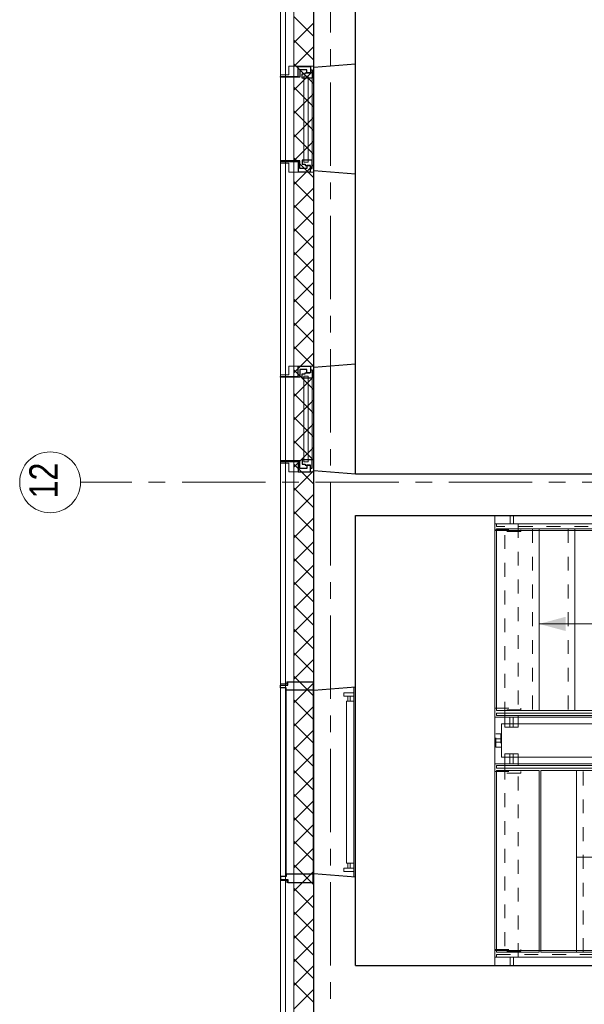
# Model space of a CAD drawing. Header units: millimetres. Extents: x 274611 to 749520, y 175257 to 298905.
# Tile 246 of 251: x 722582 to 725967, y 260136 to 266045. Entities that reach past the tile are written whole.
import ezdxf

# ---------------------------------------------------------------- set-up
doc = ezdxf.new("R2010")
doc.units = ezdxf.units.MM
doc.header["$LTSCALE"] = 400
doc.header["$PDMODE"] = 1
doc.header["$PDSIZE"] = 15
for name, pattern in [('CENTER', [2, 1.25, -0.25, 0.25, -0.25]), ('STYLE_01', [0.416641, 0.208282, -0.208359]), ('STYLE_06', [1.041641, 0.625, -0.208282, 0.069427, -0.138931]), ('STYLE_20', [0.208282, 0.138855, -0.069427])]:
    doc.linetypes.add(name, pattern=pattern)
for name, color, linetype, lineweight in [('Binnenkozijnen', 140, 'Continuous', 15), ('Buitenkozijnen', 140, 'Continuous', 15), ('leuning', 43, 'Continuous', 5), ('Lijn-afbreek', 140, 'STYLE_06', 15), ('mat-beton (ihwg)', 5, 'Continuous', 25), ('mat-isolatie', 140, 'Continuous', 15), ('mat-multiplex-hor', 140, 'Continuous', 15), ('None', 7, 'Continuous', 9)]:
    doc.layers.add(name, color=color, linetype=linetype, lineweight=lineweight)
doc.layers.add('stramien', color=1, linetype='CENTER')
doc.styles.add('Arial Narrow', font='ARIALN.TTF', dxfattribs={"height": 222.25})

# ---------------------------------------------------------------- blocks, each defined once
blk = doc.blocks.new('*U1797')
at = {"layer": 'Lijn-afbreek', "color": 43, "linetype": 'Continuous', "lineweight": 9}
for p, q in [((39661.1, 33520), (39901.1, 33520)), ((39876.1, 32430), (39876.1, 33520)), ((39661.1, 32430), (39901.1, 32430))]:
    blk.add_line(p, q, dxfattribs=at)
at = {"layer": 'Lijn-afbreek', "color": 43, "linetype": 'STYLE_01', "lineweight": 9}
blk.add_line((39701.1, 32430), (39701.1, 33520), dxfattribs=at)
blk = doc.blocks.new('*U1798')
at = {"layer": 'Lijn-afbreek', "color": 43, "linetype": 'Continuous', "lineweight": 9}
for p, q in [((39206.1, 33520), (39446.1, 33520)), ((39446.1, 32430), (39446.1, 33520)), ((39206.1, 32430), (39446.1, 32430))]:
    blk.add_line(p, q, dxfattribs=at)
at = {"layer": 'Lijn-afbreek', "color": 43, "linetype": 'STYLE_01', "lineweight": 9}
blk.add_line((39486.1, 32430), (39486.1, 33520), dxfattribs=at)
blk = doc.blocks.new('*U1799')
at = {"layer": 'Lijn-afbreek', "color": 43, "linetype": 'Continuous', "lineweight": 9}
for p, q in [((38991.1, 33520), (39231.1, 33520)), ((39231.1, 32430), (39231.1, 33520)), ((38991.1, 32430), (39231.1, 32430))]:
    blk.add_line(p, q, dxfattribs=at)
at = {"layer": 'Lijn-afbreek', "color": 43, "linetype": 'STYLE_01', "lineweight": 9}
blk.add_line((39271.1, 32430), (39271.1, 33520), dxfattribs=at)
blk = doc.blocks.new('*U1800')
at = {"layer": 'Lijn-afbreek', "color": 43, "linetype": 'Continuous', "lineweight": 9}
for p, q in [((39421.1, 33520), (39661.1, 33520)), ((39661.1, 32430), (39661.1, 33520)), ((39421.1, 32430), (39661.1, 32430))]:
    blk.add_line(p, q, dxfattribs=at)
at = {"layer": 'Lijn-afbreek', "color": 43, "linetype": 'STYLE_01', "lineweight": 9}
blk.add_line((39701.1, 32430), (39701.1, 33520), dxfattribs=at)
blk = doc.blocks.new('*U1801')
at = {"layer": 'Lijn-afbreek', "color": 43, "linetype": 'Continuous', "lineweight": 9}
for p, q in [((39876.1, 33520), (40116.1, 33520)), ((40091.1, 32430), (40091.1, 33520)), ((39876.1, 32430), (40116.1, 32430))]:
    blk.add_line(p, q, dxfattribs=at)
at = {"layer": 'Lijn-afbreek', "color": 43, "linetype": 'STYLE_01', "lineweight": 9}
blk.add_line((39916.1, 32430), (39916.1, 33520), dxfattribs=at)
blk = doc.blocks.new('*U1802')
at = {"layer": 'Lijn-afbreek', "color": 43, "linetype": 'Continuous', "lineweight": 9}
for p, q in [((40091.1, 33520), (40331.1, 33520)), ((40306.1, 32430), (40306.1, 33520)), ((40091.1, 32430), (40331.1, 32430))]:
    blk.add_line(p, q, dxfattribs=at)
at = {"layer": 'Lijn-afbreek', "color": 43, "linetype": 'STYLE_01', "lineweight": 9}
blk.add_line((40131.1, 32430), (40131.1, 33520), dxfattribs=at)
blk = doc.blocks.new('*U1803')
at = {"layer": 'Lijn-afbreek', "color": 43, "linetype": 'Continuous', "lineweight": 9}
for p, q in [((40306.1, 33520), (40546.1, 33520)), ((40521.1, 32430), (40521.1, 33520)), ((40306.1, 32430), (40546.1, 32430))]:
    blk.add_line(p, q, dxfattribs=at)
at = {"layer": 'Lijn-afbreek', "color": 43, "linetype": 'STYLE_01', "lineweight": 9}
blk.add_line((40346.1, 32430), (40346.1, 33520), dxfattribs=at)
blk = doc.blocks.new('*U1804')
at = {"layer": 'Lijn-afbreek', "color": 43, "linetype": 'Continuous', "lineweight": 9}
for p, q in [((40521.1, 33520), (40761.1, 33520)), ((40776.1, 32430), (40776.1, 33520)), ((40521.1, 32430), (40776.1, 32430))]:
    blk.add_line(p, q, dxfattribs=at)
at = {"layer": 'Lijn-afbreek', "color": 43, "linetype": 'STYLE_01', "lineweight": 9}
blk.add_line((40561.1, 32430), (40561.1, 33520), dxfattribs=at)
blk = doc.blocks.new('*U1805')
at = {"layer": 'Lijn-afbreek', "color": 43, "linetype": 'Continuous', "lineweight": 9}
for p, q in [((38801.1, 33520), (39041.1, 33520)), ((38801.1, 32430), (38801.1, 33520)), ((39016.1, 32430), (39016.1, 33520)), ((38801.1, 32430), (39041.1, 32430))]:
    blk.add_line(p, q, dxfattribs=at)
at = {"layer": 'Lijn-afbreek', "color": 43, "linetype": 'STYLE_01', "lineweight": 9}
blk.add_line((39056.1, 32430), (39056.1, 33520), dxfattribs=at)
blk = doc.blocks.new('*U1806')
at = {"layer": 'Lijn-afbreek', "color": 8, "linetype": 'STYLE_01', "lineweight": 5}
blk.add_line((39396.1, 34970), (39396.1, 33880), dxfattribs=at)
at = {"layer": 'Lijn-afbreek', "color": 8, "linetype": 'Continuous', "lineweight": 5}
for p, q in [((39436.1, 34970), (39436.1, 33880)), ((39676.1, 34970), (39436.1, 34970)), ((39676.1, 33880), (39436.1, 33880))]:
    blk.add_line(p, q, dxfattribs=at)
blk = doc.blocks.new('*U1807')
at = {"layer": 'Lijn-afbreek', "color": 140, "linetype": 'STYLE_01', "lineweight": 15}
blk.add_line((39826.1, 34970), (39826.1, 33880), dxfattribs=at)
at = {"layer": 'Lijn-afbreek', "color": 140, "linetype": 'Continuous', "lineweight": 15}
for p, q in [((39866.1, 34970), (39866.1, 33880)), ((40106.1, 34970), (39866.1, 34970)), ((40106.1, 33880), (39866.1, 33880))]:
    blk.add_line(p, q, dxfattribs=at)
blk = doc.blocks.new('*U1808')
at = {"layer": 'Lijn-afbreek', "color": 140, "linetype": 'STYLE_01', "lineweight": 15}
blk.add_line((40041.1, 34970), (40041.1, 33880), dxfattribs=at)
at = {"layer": 'Lijn-afbreek', "color": 140, "linetype": 'Continuous', "lineweight": 15}
for p, q in [((40081.1, 34970), (40081.1, 33880)), ((40321.1, 34970), (40081.1, 34970)), ((40321.1, 33880), (40081.1, 33880))]:
    blk.add_line(p, q, dxfattribs=at)
blk = doc.blocks.new('*U1809')
at = {"layer": 'Lijn-afbreek', "color": 140, "linetype": 'STYLE_01', "lineweight": 15}
blk.add_line((40256.1, 34970), (40256.1, 33880), dxfattribs=at)
at = {"layer": 'Lijn-afbreek', "color": 140, "linetype": 'Continuous', "lineweight": 15}
for p, q in [((40296.1, 34970), (40296.1, 33880)), ((40536.1, 34970), (40296.1, 34970)), ((40536.1, 33880), (40296.1, 33880))]:
    blk.add_line(p, q, dxfattribs=at)
blk = doc.blocks.new('*U1810')
at = {"layer": 'Lijn-afbreek', "color": 140, "linetype": 'STYLE_01', "lineweight": 15}
blk.add_line((40471.1, 34970), (40471.1, 33880), dxfattribs=at)
at = {"layer": 'Lijn-afbreek', "color": 140, "linetype": 'Continuous', "lineweight": 15}
for p, q in [((40511.1, 34970), (40511.1, 33880)), ((40751.1, 34970), (40511.1, 34970)), ((40751.1, 33880), (40511.1, 33880))]:
    blk.add_line(p, q, dxfattribs=at)
blk = doc.blocks.new('*U1811')
at = {"layer": 'Lijn-afbreek', "color": 140, "linetype": 'STYLE_01', "lineweight": 15}
blk.add_line((40686.1, 34970), (40686.1, 33880), dxfattribs=at)
at = {"layer": 'Lijn-afbreek', "color": 140, "linetype": 'Continuous', "lineweight": 15}
for p, q in [((40726.1, 34970), (40726.1, 33880)), ((40966.1, 34970), (40726.1, 34970)), ((40966.1, 33880), (40726.1, 33880))]:
    blk.add_line(p, q, dxfattribs=at)
blk = doc.blocks.new('*U1812')
at = {"layer": 'Lijn-afbreek', "color": 140, "linetype": 'STYLE_01', "lineweight": 15}
blk.add_line((40901.1, 34970), (40901.1, 33880), dxfattribs=at)
at = {"layer": 'Lijn-afbreek', "color": 140, "linetype": 'Continuous', "lineweight": 15}
for p, q in [((40941.1, 34970), (40941.1, 33880)), ((41181.1, 34970), (40941.1, 34970)), ((41181.1, 33880), (40941.1, 33880))]:
    blk.add_line(p, q, dxfattribs=at)
blk = doc.blocks.new('*U1813')
at = {"layer": 'Lijn-afbreek', "color": 43, "linetype": 'STYLE_01', "lineweight": 9}
blk.add_line((41331.1, 34970), (41331.1, 33880), dxfattribs=at)
at = {"layer": 'Lijn-afbreek', "color": 43, "linetype": 'Continuous', "lineweight": 9}
for p, q in [((41586.1, 34970), (41345.7, 34970)), ((41370, 34970), (41370, 33880)), ((41586.1, 34970), (41586.1, 33880)), ((41586.1, 33880), (41345.7, 33880))]:
    blk.add_line(p, q, dxfattribs=at)
blk = doc.blocks.new('*U1814')
at = {"layer": 'Lijn-afbreek', "color": 8, "linetype": 'STYLE_01', "lineweight": 5}
blk.add_line((38966.1, 34970), (38966.1, 33880), dxfattribs=at)
at = {"layer": 'Lijn-afbreek', "color": 8, "linetype": 'Continuous', "lineweight": 5}
for p, q in [((39006.1, 34970), (39006.1, 33880)), ((39246.1, 34970), (39006.1, 34970)), ((39246.1, 33880), (39006.1, 33880))]:
    blk.add_line(p, q, dxfattribs=at)
blk = doc.blocks.new('*U1815')
at = {"layer": 'Lijn-afbreek', "color": 43, "linetype": 'Continuous', "lineweight": 9}
for p, q in [((38536.1, 34970), (38536.1, 33880)), ((38816.1, 34970), (38536.1, 34970)), ((38816.1, 33880), (38536.1, 33880))]:
    blk.add_line(p, q, dxfattribs=at)
blk = doc.blocks.new('*U1816')
at = {"layer": 'Lijn-afbreek', "color": 8, "linetype": 'STYLE_01', "lineweight": 5}
blk.add_line((38751.1, 34970), (38751.1, 33880), dxfattribs=at)
at = {"layer": 'Lijn-afbreek', "color": 8, "linetype": 'Continuous', "lineweight": 5}
for p, q in [((38791.1, 34970), (38791.1, 33880)), ((39031.1, 34970), (38791.1, 34970)), ((39031.1, 33880), (38791.1, 33880))]:
    blk.add_line(p, q, dxfattribs=at)
blk = doc.blocks.new('*U1817')
at = {"layer": 'Lijn-afbreek', "color": 140, "linetype": 'STYLE_01', "lineweight": 15}
blk.add_line((41116.1, 34970), (41116.1, 33880), dxfattribs=at)
at = {"layer": 'Lijn-afbreek', "color": 140, "linetype": 'Continuous', "lineweight": 15}
for p, q in [((41156.1, 34970), (41156.1, 33880)), ((41396.1, 34970), (41156.1, 34970)), ((41396.1, 33880), (41156.1, 33880))]:
    blk.add_line(p, q, dxfattribs=at)
blk = doc.blocks.new('*U1818')
at = {"layer": 'Lijn-afbreek', "color": 8, "linetype": 'STYLE_01', "lineweight": 5}
blk.add_line((39181.1, 34970), (39181.1, 33880), dxfattribs=at)
at = {"layer": 'Lijn-afbreek', "color": 8, "linetype": 'Continuous', "lineweight": 5}
for p, q in [((39221.1, 34970), (39221.1, 33880)), ((39461.1, 34970), (39221.1, 34970)), ((39461.1, 33880), (39221.1, 33880))]:
    blk.add_line(p, q, dxfattribs=at)
blk = doc.blocks.new('*U1819')
at = {"layer": 'Lijn-afbreek', "color": 8, "linetype": 'STYLE_01', "lineweight": 5}
blk.add_line((39611.1, 34970), (39611.1, 33880), dxfattribs=at)
at = {"layer": 'Lijn-afbreek', "color": 8, "linetype": 'Continuous', "lineweight": 5}
blk.add_line((39651.1, 34970), (39651.1, 33880), dxfattribs=at)
at = {"layer": 'Lijn-afbreek', "color": 43, "linetype": 'Continuous', "lineweight": 9}
for p, q in [((39891.1, 34970), (39651.1, 34970)), ((39891.1, 33880), (39651.1, 33880))]:
    blk.add_line(p, q, dxfattribs=at)
at = {"layer": 'None', "color": 7}
for name in ['*U1815', '*U1816', '*U1814', '*U1818', '*U1806', '*U1807', '*U1808', '*U1809', '*U1810', '*U1811', '*U1812', '*U1817', '*U1813']:
    blk.add_blockref(name, (0, 0), dxfattribs=at)
blk = doc.blocks.new('*U1820')
at = {"layer": 'leuning', "color": 140, "linetype": 'Continuous', "lineweight": 15}
blk.add_lwpolyline([(41556.1, 33710), (41596.1, 33710), (41596.1, 33690), (41556.1, 33690)], close=True, dxfattribs=at)
at = {"layer": 'leuning', "color": 140, "linetype": 'STYLE_20', "lineweight": 15}
blk.add_lwpolyline([(41561.1, 33740), (41591.1, 33740), (41591.1, 33660), (41561.1, 33660)], close=True, dxfattribs=at)
blk = doc.blocks.new('*U1821')
at = {"layer": 'leuning', "color": 140, "linetype": 'Continuous', "lineweight": 15}
blk.add_lwpolyline([(38526.1, 33710), (38566.1, 33710), (38566.1, 33690), (38526.1, 33690)], close=True, dxfattribs=at)
at = {"layer": 'leuning', "color": 140, "linetype": 'STYLE_20', "lineweight": 15}
blk.add_lwpolyline([(38531.1, 33740), (38561.1, 33740), (38561.1, 33660), (38531.1, 33660)], close=True, dxfattribs=at)
blk = doc.blocks.new('*U1822')
at = {"layer": 'leuning', "color": 140, "linetype": 'Continuous', "lineweight": 15}
for points in [[(38617, 35050), (38617, 35000), (38637, 35000), (38637, 35050)], [(40246.1, 35050), (40246.1, 35000), (40266.1, 35000), (40266.1, 35050)], [(41486.1, 35050), (41486.1, 35000), (41506.1, 35000), (41506.1, 35050)], [(38526.1, 35000), (41596.1, 35000), (41596.1, 34960), (38526.1, 34960)]]:
    blk.add_lwpolyline(points, close=True, dxfattribs=at)
blk = doc.blocks.new('*U1823')
at = {"layer": 'leuning', "color": 140, "linetype": 'Continuous', "lineweight": 15}
for points in [[(38526.1, 32440), (40786.1, 32440), (40786.1, 32400), (38526.1, 32400)], [(38617, 32350), (38617, 32400), (38637, 32400), (38637, 32350)], [(40008.7, 32350), (40008.7, 32400), (40028.7, 32400), (40028.7, 32350)], [(40680.4, 32350), (40680.4, 32400), (40700.4, 32400), (40700.4, 32350)]]:
    blk.add_lwpolyline(points, close=True, dxfattribs=at)
blk = doc.blocks.new('*U1824')
at = {"layer": 'Lijn-afbreek', "lineweight": 15}
for p, q in [((39538.4, 33732.2), (39802.8, 35054.3)), ((39587.4, 33722.4), (39851.8, 35044.5))]:
    blk.add_line(p, q, dxfattribs=at)
at = {"layer": 'Lijn-afbreek', "color": 8, "linetype": 'Continuous', "lineweight": 5}
for p, q in [((41371.1, 34400), (38791.1, 34400)), ((41371.1, 34400), (39722.9, 34400)), ((39016.1, 33000), (40521.1, 33000))]:
    blk.add_line(p, q, dxfattribs=at)
at = {"layer": 'Lijn-afbreek', "color": 43, "linetype": 'STYLE_01', "lineweight": 9}
for points in [[(38536.1, 35000), (41586.1, 35000), (41586.1, 34985), (38536.1, 34985)], [(39716.4, 35000), (39716.4, 33850), (39796.4, 33850), (39796.4, 35000)], [(41456.1, 35000), (41456.1, 33850), (41536.1, 33850), (41536.1, 35000)], [(38666.1, 32400), (38666.1, 33550), (38586.1, 33550), (38586.1, 32400)], [(40018.7, 32400), (40018.7, 33550), (39938.7, 33550), (39938.7, 32400)], [(40730.4, 32400), (40730.4, 33550), (40650.4, 33550), (40650.4, 32400)], [(38536.1, 32415), (40776.1, 32415), (40776.1, 32400), (38536.1, 32400)]]:
    blk.add_lwpolyline(points, close=True, dxfattribs=at)
at = {"layer": 'Lijn-afbreek', "color": 8, "linetype": 'STYLE_01', "lineweight": 5}
blk.add_lwpolyline([(38666.1, 35000), (38666.1, 33850), (38586.1, 33850), (38586.1, 35000)], close=True, dxfattribs=at)
at = {"layer": 'Lijn-afbreek', "color": 43, "linetype": 'Continuous', "lineweight": 9}
for points in [[(38536.1, 33850), (41586.1, 33850), (41586.1, 33865), (38536.1, 33865)], [(38636.1, 33780), (38636.1, 33840), (38616.1, 33840), (38616.1, 33780)], [(39716.4, 33780), (39716.4, 33850), (39796.4, 33850), (39796.4, 33780)], [(40274.7, 33780), (40274.7, 33840), (39766.4, 33840), (39766.4, 33780)], [(41456.1, 33780), (41456.1, 33850), (41536.1, 33850), (41536.1, 33780)], [(38666.1, 33620), (38666.1, 33550), (38586.1, 33550), (38586.1, 33620)], [(40018.7, 33620), (40018.7, 33550), (39938.7, 33550), (39938.7, 33620)], [(40730.4, 33620), (40730.4, 33550), (40650.4, 33550), (40650.4, 33620)], [(40776.1, 33550), (40776.1, 33535), (39716.7, 33535), (38536.1, 33535), (38536.1, 33550), (39688.7, 33550)], [(38536.1, 33520), (38791.1, 33520), (38791.1, 32430), (38536.1, 32430)]]:
    blk.add_lwpolyline(points, close=True, dxfattribs=at)
at = {"layer": 'Lijn-afbreek', "color": 8, "linetype": 'Continuous', "lineweight": 5}
blk.add_lwpolyline([(38666.1, 33780), (38666.1, 33850), (38586.1, 33850), (38586.1, 33780)], close=True, dxfattribs=at)
at = {"layer": 'Lijn-afbreek', "color": 140, "linetype": 'Continuous', "lineweight": 15}
for points in [[(41486.1, 33780), (41486.1, 33840), (41506.1, 33840), (41506.1, 33780)], [(38636.1, 33620), (38636.1, 33560), (38616.1, 33560), (38616.1, 33620)], [(39988.7, 33620), (39988.7, 33560), (39461.7, 33560), (39461.7, 33620)], [(40700.4, 33620), (40700.4, 33560), (40680.4, 33560), (40680.4, 33620)]]:
    blk.add_lwpolyline(points, close=True, dxfattribs=at)
at = {"layer": 'Lijn-afbreek', "linetype": 'Continuous', "lineweight": 5}
for p in [(37691.1, 35050), (37691.1, 32350)]:
    blk.add_point(p, dxfattribs=at)
at = {"layer": 'Lijn-afbreek', "color": 8, "lineweight": 5}
for points in [[(38791.1, 34400), (38949.9, 34442.5), (38949.9, 34357.5)], [(39722.9, 34400), (39881.7, 34442.5), (39881.7, 34357.5)], [(40521.1, 33000), (40362.4, 32957.5), (40362.4, 33042.5)]]:
    blk.add_solid(points, dxfattribs=at)
at = {"layer": 'None', "color": 43, "linetype": 'Continuous', "lineweight": 9}
for p, q in [((41596.1, 33550), (41596.1, 35050)), ((38526.1, 33840), (40301.1, 33840)), ((38566.1, 33800), (40301.1, 33800))]:
    blk.add_line(p, q, dxfattribs=at)
at = {"layer": 'None', "color": 140, "linetype": 'Continuous', "lineweight": 15}
for p, q in [((38526.1, 33560), (38526.1, 33840)), ((40301.1, 33840), (41596.1, 33840)), ((41596.1, 33840), (41596.1, 33560)), ((38566.1, 33600), (38566.1, 33800)), ((40301.1, 33800), (41556.1, 33800)), ((41556.1, 33800), (41556.1, 33600)), ((40705.4, 33600), (38566.1, 33600)), ((41556.1, 33600), (40705.4, 33600)), ((40705.4, 33560), (38526.1, 33560)), ((41596.1, 33560), (40705.4, 33560))]:
    blk.add_line(p, q, dxfattribs=at)
blk.add_lwpolyline([(38526.1, 35050), (37691.1, 35050), (37691.1, 32350), (38526.1, 32350)], close=True, dxfattribs=at)
at = {"layer": 'None', "color": 43, "linetype": 'STYLE_01', "lineweight": 9}
for points in [[(38526.1, 34955), (38526.1, 34965), (38681.3, 34965), (38681.3, 34955)], [(41440.9, 34955), (41440.9, 34965), (41596.1, 34965), (41596.1, 34955)], [(38526.1, 33885), (38526.1, 33895), (38681.3, 33895), (38681.3, 33885)], [(41440.9, 33885), (41440.9, 33895), (41596.1, 33895), (41596.1, 33885)], [(38526.1, 33505), (38526.1, 33515), (38681.3, 33515), (38681.3, 33505)], [(40632, 33505), (40632, 33515), (40786.1, 33515), (40786.1, 33505)], [(38526.1, 32435), (38526.1, 32445), (38681.3, 32445), (38681.3, 32435)], [(40632, 32435), (40632, 32445), (40786.1, 32445), (40786.1, 32435)]]:
    blk.add_lwpolyline(points, close=True, dxfattribs=at)
at = {"layer": 'None', "color": 43, "lineweight": 9}
blk.add_lwpolyline([(40786.1, 32350), (40786.1, 33550), (41596.1, 33550)], dxfattribs=at)
at = {"layer": 'leuning', "color": 7}
for name in ['*U1822', '*U1823']:
    blk.add_blockref(name, (0, 0), dxfattribs=at)
at = {"layer": 'None', "color": 7}
for name in ['*U1819', '*U1821', '*U1820', '*U1805', '*U1799', '*U1798', '*U1800', '*U1797', '*U1801', '*U1802', '*U1803', '*U1804']:
    blk.add_blockref(name, (0, 0), dxfattribs=at)
blk = doc.blocks.new('*X1827')
at = {"layer": 'None', "lineweight": 13}
for p, q in [((37321.1, 38045), (37441.1, 37925)), ((37321.1, 37903.6), (37441.1, 37783.6)), ((37321.1, 37762.2), (37441.1, 37642.2)), ((37321.1, 37620.8), (37441.1, 37500.8)), ((37321.1, 37479.4), (37441.1, 37359.4)), ((37321.1, 37338), (37441.1, 37218)), ((37321.1, 37196.6), (37441.1, 37076.6)), ((37321.1, 37055.2), (37441.1, 36935.2)), ((37321.1, 36913.8), (37441.1, 36793.8)), ((37321.1, 36772.4), (37441.1, 36652.4)), ((37321.1, 36631), (37441.1, 36511)), ((37321.1, 36489.6), (37441.1, 36369.6)), ((37321.1, 36348.2), (37441.1, 36228.2)), ((37321.1, 36206.8), (37441.1, 36086.8)), ((37321.1, 36065.4), (37441.1, 35945.4)), ((37321.1, 35924), (37441.1, 35804)), ((37321.1, 35782.6), (37441.1, 35662.6)), ((37321.1, 35641.2), (37441.1, 35521.2)), ((37321.1, 35499.8), (37441.1, 35379.8)), ((37321.1, 35358.4), (37441.1, 35238.4)), ((37321.1, 35217), (37441.1, 35097)), ((37321.1, 35075.6), (37441.1, 34955.6)), ((37321.1, 34934.2), (37441.1, 34814.2)), ((37321.1, 34792.8), (37441.1, 34672.8)), ((37321.1, 34651.4), (37441.1, 34531.4)), ((37321.1, 34510), (37441.1, 34390)), ((37321.1, 34368.6), (37441.1, 34248.6)), ((37321.1, 34227.2), (37441.1, 34107.2)), ((37321.1, 34085.8), (37441.1, 33965.8)), ((37321.1, 33944.4), (37441.1, 33824.4)), ((37321.1, 33803), (37441.1, 33683)), ((37321.1, 33661.6), (37441.1, 33541.6)), ((37321.1, 33520.2), (37441.1, 33400.2)), ((37321.1, 33378.8), (37441.1, 33258.8)), ((37321.1, 33237.4), (37441.1, 33117.4)), ((37321.1, 33096), (37441.1, 32976)), ((37321.1, 32954.6), (37441.1, 32834.6)), ((37321.1, 32813.2), (37441.1, 32693.2)), ((37321.1, 32671.8), (37441.1, 32551.8)), ((37321.1, 32530.4), (37441.1, 32410.4)), ((37321.1, 32389), (37441.1, 32269)), ((37321.1, 32247.6), (37441.1, 32127.6))]:
    blk.add_line(p, q, dxfattribs=at)
at = {"layer": 'None', "lineweight": 5}
for p, q in [((37321.1, 37886.8), (37441.1, 38006.8)), ((37321.1, 37745.4), (37441.1, 37865.4)), ((37321.1, 37603.9), (37441.1, 37723.9)), ((37321.1, 37462.5), (37441.1, 37582.5)), ((37321.1, 37321.1), (37441.1, 37441.1)), ((37321.1, 37179.7), (37441.1, 37299.7)), ((37321.1, 37038.3), (37441.1, 37158.3)), ((37321.1, 36896.8), (37441.1, 37016.8)), ((37321.1, 36755.4), (37441.1, 36875.4)), ((37321.1, 36614), (37441.1, 36734)), ((37321.1, 36472.6), (37441.1, 36592.6)), ((37321.1, 36331.2), (37441.1, 36451.2)), ((37321.1, 36189.7), (37441.1, 36309.7)), ((37321.1, 36048.3), (37441.1, 36168.3)), ((37321.1, 35906.9), (37441.1, 36026.9)), ((37321.1, 35765.5), (37441.1, 35885.5)), ((37321.1, 35624), (37441.1, 35744)), ((37321.1, 35482.6), (37441.1, 35602.6)), ((37321.1, 35341.2), (37441.1, 35461.2)), ((37321.1, 35199.8), (37441.1, 35319.8)), ((37321.1, 35058.4), (37441.1, 35178.4)), ((37321.1, 34916.9), (37441.1, 35036.9)), ((37321.1, 34775.5), (37441.1, 34895.5)), ((37321.1, 34634.1), (37441.1, 34754.1)), ((37321.1, 34492.7), (37441.1, 34612.7)), ((37321.1, 34351.3), (37441.1, 34471.3)), ((37321.1, 34209.8), (37441.1, 34329.8)), ((37321.1, 34068.4), (37441.1, 34188.4)), ((37321.1, 33927), (37441.1, 34047)), ((37321.1, 33785.6), (37441.1, 33905.6)), ((37321.1, 33644.1), (37441.1, 33764.1)), ((37321.1, 33502.7), (37441.1, 33622.7)), ((37321.1, 33361.3), (37441.1, 33481.3)), ((37321.1, 33219.9), (37441.1, 33339.9)), ((37321.1, 33078.5), (37441.1, 33198.5)), ((37321.1, 32937), (37441.1, 33057)), ((37321.1, 32795.6), (37441.1, 32915.6)), ((37321.1, 32654.2), (37441.1, 32774.2)), ((37321.1, 32512.8), (37441.1, 32632.8)), ((37321.1, 32371.4), (37441.1, 32491.4)), ((37321.1, 32229.9), (37441.1, 32349.9)), ((37321.1, 32088.5), (37441.1, 32208.5))]:
    blk.add_line(p, q, dxfattribs=at)
blk = doc.blocks.new('0600 pui gemeentehuis')
at = {"layer": 'Buitenkozijnen', "color": 92, "linetype": 'Continuous', "lineweight": 25}
for p, q in [((50.3, 0), (70.3, -250)), ((710.3, 0), (690.3, -250))]:
    blk.add_line(p, q, dxfattribs=at)
at = {"layer": 'Buitenkozijnen', "color": 43, "linetype": 'Continuous', "lineweight": 9}
blk.add_lwpolyline([(697.8, -400), (645.3, -400), (645.3, -450), (115.3, -450), (115.3, -400), (62.8, -400), (62.8, -250), (70.3, -250), (50.3, 0), (710.3, 0), (690.3, -250), (697.8, -250)], close=True, dxfattribs=at)
at = {"layer": 'None', "color": 8, "linetype": 'Continuous', "lineweight": 5}
blk.add_line((134.5, -260), (626, -260), dxfattribs=at)
at = {"layer": 'None', "color": 92, "linetype": 'Continuous', "lineweight": 25}
for points in [[(63.5, -270), (102.5, -270), (102.5, -291.7), (83.5, -291.7), (83.5, -335), (129.3, -335), (129.3, -450), (125.3, -450), (125.3, -344), (63.5, -344), (63.5, -325), (63.5, -325)], [(697, -270), (658, -270), (658, -291.7), (677, -291.7), (677, -335), (631.3, -335), (631.3, -450), (635.3, -450), (635.3, -344), (697, -344), (697, -325), (697, -325)]]:
    blk.add_lwpolyline(points, close=True, dxfattribs=at)
for points in [[(84.5, -270), (84.5, -260), (134.5, -260), (134.5, -320), (109.4, -320), (109.4, -301.9), (102.5, -301.9), (102.5, -274.7)], [(676, -270), (676, -260), (626, -260), (626, -320), (651.2, -320), (651.2, -301.9), (658, -301.9), (658, -274.7)]]:
    blk.add_lwpolyline(points, dxfattribs=at)
at = {"layer": 'None', "color": 140, "linetype": 'Continuous', "lineweight": 15}
blk.add_lwpolyline([(122.8, -284.2), (637.8, -284.2), (637.8, -310.6), (122.8, -310.6)], close=True, dxfattribs=at)
blk = doc.blocks.new('1200 pui trappenhuis')
at = {"layer": 'Buitenkozijnen', "color": 92, "linetype": 'Continuous', "lineweight": 25}
for p, q in [((-7.3, 450), (12.7, 200)), ((1132.7, 450), (1112.7, 200))]:
    blk.add_line(p, q, dxfattribs=at)
at = {"layer": 'Buitenkozijnen', "color": 43, "linetype": 'Continuous', "lineweight": 9}
blk.add_lwpolyline([(1152.7, 37), (1152.7, 0), (-27.3, 0), (-27.3, 37), (-39.3, 37), (-39.3, 200), (12.7, 200), (-7.3, 450), (1132.7, 450), (1112.7, 200), (1164.7, 200), (1164.7, 37)], close=True, dxfattribs=at)
at = {"layer": 'mat-beton (ihwg)', "color": 8, "lineweight": 5}
for p, q in [((-6.5, 440), (1131.9, 440)), ((12.7, 200), (1112.7, 200))]:
    blk.add_line(p, q, dxfattribs=at)
at = {"layer": 'None', "color": 8, "linetype": 'Continuous', "lineweight": 5}
blk.add_line((10.7, 195), (1114.7, 195), dxfattribs=at)
at = {"layer": 'None', "color": 43, "linetype": 'Continuous', "lineweight": 9}
for points in [[(46.3, 440), (26.3, 440), (26.3, 380), (46.3, 380)], [(1049.1, 440), (1049.1, 395), (76.3, 395), (76.3, 440)], [(1079.1, 440), (1099.1, 440), (1099.1, 380), (1079.1, 380)]]:
    blk.add_lwpolyline(points, close=True, dxfattribs=at)
at = {"layer": 'None', "color": 8, "linetype": 'Continuous', "lineweight": 5}
for points in [[(46.3, 417.5), (76.3, 417.5), (76.3, 402.8), (46.3, 402.8)], [(1079.1, 417.5), (1049.1, 417.5), (1049.1, 402.8), (1079.1, 402.8)]]:
    blk.add_lwpolyline(points, close=True, dxfattribs=at)
at = {"layer": 'None', "color": 92, "linetype": 'Continuous', "lineweight": 25}
for points in [[(-39.3, 195), (10.7, 195), (10.7, 34), (-4, 34), (-4, 0), (-20.4, 0), (-20.4, 43.5), (-39.3, 43.5)], [(1164.7, 195), (1114.7, 195), (1114.7, 34), (1129.3, 34), (1129.3, 0), (1145.8, 0), (1145.8, 43.5), (1164.7, 43.5)]]:
    blk.add_lwpolyline(points, close=True, dxfattribs=at)
at = {"layer": 'None', "color": 140, "linetype": 'Continuous', "lineweight": 15}
blk.add_lwpolyline([(-4, 34), (1129.3, 34), (1129.3, 0), (-4, 0)], close=True, dxfattribs=at)

msp = doc.modelspace()

# ---------------------------------------------------------------- linework, layer by layer
at = {"layer": 'mat-beton (ihwg)', "lineweight": 25}
for p, q in [((724346.33053, 234093.74407), (724346.33053, 268918.74408)), ((724596.33053, 263318.74408), (724596.33053, 268668.74408)), ((724596.33053, 263318.74408), (729596.33053, 263318.74408)), ((724596.33053, 260368.72717), (724596.33053, 263068.74408)), ((724596.33053, 263068.74408), (729596.33053, 263068.74408)), ((724596.33053, 260368.72717), (729596.49903, 260369.09094))]:
    msp.add_line(p, q, dxfattribs=at)
at = {"layer": 'mat-isolatie', "lineweight": 15}
for p, q in [((724226.33053, 236213.37562), (724226.33053, 269038.74408)), ((724346.33053, 236113.37562), (724346.33053, 268918.74408))]:
    msp.add_line(p, q, dxfattribs=at)
at = {"layer": 'mat-multiplex-hor', "lineweight": 15}
for p, q in [((724146.29004, 236315.74408), (724146.29004, 269118.74408)), ((724176.29004, 236315.74408), (724176.29004, 269088.74408))]:
    msp.add_line(p, q, dxfattribs=at)
at = {"layer": 'None', "color": 43, "linetype": 'Continuous', "lineweight": 9}
msp.add_circle((722764.61348, 263268.74408), 182.60642, dxfattribs=at)
at = {"layer": 'stramien', "lineweight": 0}
for p, q in [((724446.28989, 270468.53124), (724446.28989, 229268.58408)), ((741655.18989, 263268.74408), (722947.21989, 263268.74408))]:
    msp.add_line(p, q, dxfattribs=at)

# ---------------------------------------------------------------- block references
at = {"layer": 'Binnenkozijnen', "color": 7, "rotation": 270}
for p in [(724596.33053, 265828.74457), (724596.33053, 264028.74457)]:
    msp.add_blockref('0600 pui gemeentehuis', p, dxfattribs=at)
at = {"layer": 'mat-isolatie'}
msp.add_blockref('*X1827', (686905.23053, 228018.74408), dxfattribs=at)
at = {"layer": 'None', "color": 7}
msp.add_blockref('*U1824', (686905.23053, 228018.74408), dxfattribs=at)
at = {"layer": 'None', "color": 7, "rotation": 270}
msp.add_blockref('1200 pui trappenhuis', (724146.28989, 262031.41105), dxfattribs=at)

# ---------------------------------------------------------------- texts
at = {"layer": 'None', "color": 43, "insert": (722639.73014, 263171.37741), "char_height": 169.333333, "attachment_point": 1, "rotation": 90, "style": 'Arial Narrow'}
msp.add_mtext('12', dxfattribs=at)

doc.saveas('drawing.dxf')
